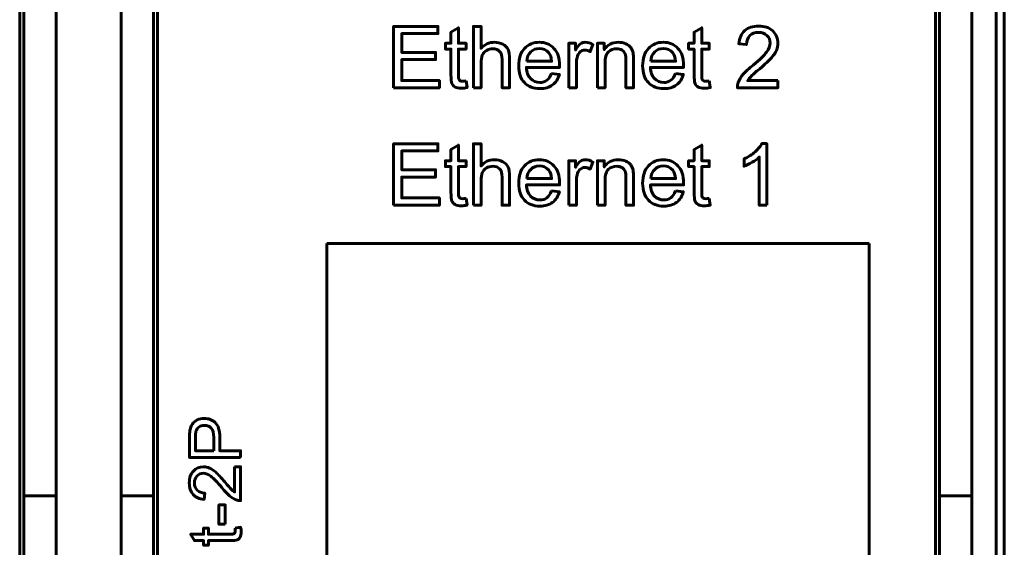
# Model space of a CAD drawing. Header units: millimetres. Extents: x -13 to 39, y -19 to 89.
# Tile 7 of 16: x 15 to 39, y 24 to 37. Entities that reach past the tile are written whole.
import ezdxf

# ---------------------------------------------------------------- set-up
doc = ezdxf.new("R2010")
doc.units = ezdxf.units.MM
doc.linetypes.add('K5LT32785', pattern=[0])
doc.linetypes.add('K5LT_BASIC', pattern=[0])

msp = doc.modelspace()

# ---------------------------------------------------------------- linework, layer by layer
at = {"color": 150, "linetype": 'K5LT32785', "lineweight": 60, "true_color": 0x0080ff}
for p, q in [((38.739, 61.118), (38.739, 8.557)), ((38.939, 61.118), (38.939, 8.557)), ((14.639, 22.438), (14.639, 47.238)), ((18.039, 22.438), (18.039, 47.238)), ((37.239, 22.438), (37.239, 47.238)), ((14.739, 44.413), (14.739, 25.262)), ((15.539, 25.262), (15.539, 44.413)), ((17.139, 25.262), (17.139, 44.413)), ((17.939, 44.413), (17.939, 25.262)), ((37.339, 44.413), (37.339, 25.262)), ((38.139, 25.262), (38.139, 44.413)), ((22.217, 14.783), (22.217, 31.492)), ((22.217, 31.492), (35.6, 31.492)), ((35.6, 31.492), (35.6, 14.783)), ((15.539, 25.262), (14.739, 25.262)), ((14.739, 23.338), (14.739, 25.262)), ((15.539, 23.645), (15.539, 25.262)), ((17.139, 23.645), (17.139, 25.262)), ((17.939, 25.262), (17.139, 25.262)), ((17.939, 25.262), (17.939, 23.338)), ((37.339, 25.262), (37.339, 23.338)), ((38.139, 25.262), (37.339, 25.262)), ((38.139, 23.645), (38.139, 25.262))]:
    msp.add_line(p, q, dxfattribs=at)
for points, knots in [([(23.866, 35.335), (23.866, 35.335), (23.866, 36.85), (23.866, 36.85), (24.96, 36.85), (24.96, 36.85), (24.96, 36.673), (24.96, 36.673), (24.067, 36.673), (24.067, 36.673), (24.067, 36.207), (24.067, 36.207), (24.903, 36.207), (24.903, 36.207), (24.903, 36.029), (24.903, 36.029), (24.067, 36.029), (24.067, 36.029), (24.067, 35.513), (24.067, 35.513), (24.996, 35.513), (24.996, 35.513), (24.996, 35.335), (24.996, 35.335), (23.866, 35.335), (23.866, 35.335)], [0, 0, 0, 0, 0.083333, 0.083333, 0.166667, 0.166667, 0.25, 0.25, 0.333333, 0.333333, 0.416667, 0.416667, 0.5, 0.5, 0.583333, 0.583333, 0.666667, 0.666667, 0.75, 0.75, 0.833333, 0.833333, 0.916667, 0.916667, 1, 1, 1, 1]), ([(25.654, 35.501), (25.654, 35.501), (25.68, 35.337), (25.68, 35.337), (25.627, 35.326), (25.581, 35.32), (25.54, 35.32), (25.472, 35.32), (25.42, 35.331), (25.383, 35.352), (25.346, 35.374), (25.319, 35.402), (25.304, 35.436), (25.289, 35.471), (25.282, 35.545), (25.282, 35.657), (25.282, 35.657), (25.282, 36.289), (25.282, 36.289), (25.144, 36.289), (25.144, 36.289), (25.144, 36.433), (25.144, 36.433), (25.282, 36.433), (25.282, 36.433), (25.282, 36.705), (25.282, 36.705), (25.468, 36.817), (25.468, 36.817), (25.468, 36.433), (25.468, 36.433), (25.654, 36.433), (25.654, 36.433), (25.654, 36.289), (25.654, 36.289), (25.468, 36.289), (25.468, 36.289), (25.468, 35.646), (25.468, 35.646), (25.468, 35.593), (25.471, 35.559), (25.478, 35.543), (25.484, 35.528), (25.495, 35.516), (25.51, 35.507), (25.524, 35.498), (25.546, 35.494), (25.573, 35.494), (25.594, 35.494), (25.621, 35.496), (25.654, 35.501)], [0, 0, 0, 0, 0.05, 0.05, 0.05, 0.1, 0.1, 0.1, 0.15, 0.15, 0.15, 0.2, 0.2, 0.2, 0.25, 0.25, 0.25, 0.3, 0.3, 0.35, 0.35, 0.4, 0.4, 0.45, 0.45, 0.5, 0.5, 0.55, 0.55, 0.6, 0.6, 0.65, 0.65, 0.7, 0.7, 0.75, 0.75, 0.8, 0.8, 0.8, 0.85, 0.85, 0.85, 0.9, 0.9, 0.9, 0.95, 0.95, 0.95, 1, 1, 1, 1]), ([(25.838, 35.335), (25.838, 35.335), (25.838, 36.85), (25.838, 36.85), (26.024, 36.85), (26.024, 36.85), (26.024, 36.305), (26.024, 36.305), (26.111, 36.406), (26.22, 36.457), (26.352, 36.457), (26.432, 36.457), (26.503, 36.441), (26.563, 36.409), (26.622, 36.377), (26.665, 36.333), (26.691, 36.276), (26.716, 36.22), (26.729, 36.137), (26.729, 36.03), (26.729, 36.03), (26.729, 35.335), (26.729, 35.335), (26.543, 35.335), (26.543, 35.335), (26.543, 36.029), (26.543, 36.029), (26.543, 36.122), (26.523, 36.19), (26.483, 36.232), (26.443, 36.275), (26.386, 36.296), (26.313, 36.296), (26.258, 36.296), (26.207, 36.282), (26.158, 36.253), (26.11, 36.225), (26.076, 36.186), (26.055, 36.137), (26.035, 36.088), (26.024, 36.021), (26.024, 35.935), (26.024, 35.935), (26.024, 35.335), (26.024, 35.335), (25.838, 35.335), (25.838, 35.335)], [0, 0, 0, 0, 0.058824, 0.058824, 0.117647, 0.117647, 0.176471, 0.176471, 0.176471, 0.235294, 0.235294, 0.235294, 0.294118, 0.294118, 0.294118, 0.352941, 0.352941, 0.352941, 0.411765, 0.411765, 0.411765, 0.470588, 0.470588, 0.529412, 0.529412, 0.588235, 0.588235, 0.588235, 0.647059, 0.647059, 0.647059, 0.705882, 0.705882, 0.705882, 0.764706, 0.764706, 0.764706, 0.823529, 0.823529, 0.823529, 0.882353, 0.882353, 0.882353, 0.941176, 0.941176, 1, 1, 1, 1]), ([(31.656, 35.501), (31.656, 35.501), (31.681, 35.337), (31.681, 35.337), (31.629, 35.326), (31.582, 35.32), (31.541, 35.32), (31.474, 35.32), (31.422, 35.331), (31.384, 35.352), (31.347, 35.374), (31.321, 35.402), (31.306, 35.436), (31.291, 35.471), (31.284, 35.545), (31.284, 35.657), (31.284, 35.657), (31.284, 36.289), (31.284, 36.289), (31.146, 36.289), (31.146, 36.289), (31.146, 36.433), (31.146, 36.433), (31.284, 36.433), (31.284, 36.433), (31.284, 36.705), (31.284, 36.705), (31.47, 36.817), (31.47, 36.817), (31.47, 36.433), (31.47, 36.433), (31.656, 36.433), (31.656, 36.433), (31.656, 36.289), (31.656, 36.289), (31.47, 36.289), (31.47, 36.289), (31.47, 35.646), (31.47, 35.646), (31.47, 35.593), (31.473, 35.559), (31.48, 35.543), (31.486, 35.528), (31.497, 35.516), (31.511, 35.507), (31.526, 35.498), (31.547, 35.494), (31.575, 35.494), (31.595, 35.494), (31.623, 35.496), (31.656, 35.501)], [0, 0, 0, 0, 0.05, 0.05, 0.05, 0.1, 0.1, 0.1, 0.15, 0.15, 0.15, 0.2, 0.2, 0.2, 0.25, 0.25, 0.25, 0.3, 0.3, 0.35, 0.35, 0.4, 0.4, 0.45, 0.45, 0.5, 0.5, 0.55, 0.55, 0.6, 0.6, 0.65, 0.65, 0.7, 0.7, 0.75, 0.75, 0.8, 0.8, 0.8, 0.85, 0.85, 0.85, 0.9, 0.9, 0.9, 0.95, 0.95, 0.95, 1, 1, 1, 1]), ([(33.353, 35.513), (33.353, 35.513), (33.353, 35.335), (33.353, 35.335), (32.35, 35.335), (32.35, 35.335), (32.348, 35.38), (32.356, 35.423), (32.372, 35.464), (32.397, 35.532), (32.439, 35.6), (32.552, 35.732), (32.633, 35.808), (32.739, 35.894), (32.903, 36.029), (33.014, 36.136), (33.072, 36.215), (33.131, 36.294), (33.16, 36.369), (33.16, 36.44), (33.16, 36.513), (33.134, 36.576), (33.081, 36.626), (33.028, 36.677), (32.959, 36.702), (32.874, 36.702), (32.784, 36.702), (32.712, 36.675), (32.658, 36.622), (32.604, 36.569), (32.577, 36.494), (32.576, 36.4), (32.576, 36.4), (32.386, 36.419), (32.386, 36.419), (32.399, 36.561), (32.448, 36.67), (32.533, 36.745), (32.619, 36.819), (32.734, 36.857), (32.878, 36.857), (33.023, 36.857), (33.139, 36.817), (33.223, 36.736), (33.308, 36.655), (33.351, 36.555), (33.351, 36.436), (33.351, 36.375), (33.338, 36.315), (33.313, 36.257), (33.289, 36.198), (33.247, 36.136), (33.19, 36.071), (33.132, 36.007), (33.037, 35.917), (32.903, 35.804), (32.791, 35.711), (32.719, 35.647), (32.688, 35.614), (32.656, 35.58), (32.63, 35.547), (32.609, 35.513), (32.609, 35.513), (33.353, 35.513), (33.353, 35.513)], [0, 0, 0, 0, 0.045455, 0.045455, 0.090909, 0.090909, 0.090909, 0.136364, 0.136364, 0.136364, 0.181818, 0.181818, 0.227273, 0.227273, 0.227273, 0.272727, 0.272727, 0.272727, 0.318182, 0.318182, 0.318182, 0.363636, 0.363636, 0.363636, 0.409091, 0.409091, 0.409091, 0.454545, 0.454545, 0.454545, 0.5, 0.5, 0.5, 0.545455, 0.545455, 0.545455, 0.590909, 0.590909, 0.590909, 0.636364, 0.636364, 0.636364, 0.681818, 0.681818, 0.681818, 0.727273, 0.727273, 0.727273, 0.772727, 0.772727, 0.772727, 0.818182, 0.818182, 0.818182, 0.863636, 0.863636, 0.863636, 0.909091, 0.909091, 0.909091, 0.954545, 0.954545, 0.954545, 1, 1, 1, 1]), ([(27.765, 35.69), (27.765, 35.69), (27.957, 35.665), (27.957, 35.665), (27.927, 35.553), (27.871, 35.466), (27.789, 35.404), (27.707, 35.343), (27.603, 35.312), (27.476, 35.312), (27.315, 35.312), (27.188, 35.361), (27.095, 35.46), (27.001, 35.558), (26.954, 35.697), (26.954, 35.875), (26.954, 36.059), (27.001, 36.202), (27.096, 36.304), (27.191, 36.406), (27.314, 36.457), (27.465, 36.457), (27.612, 36.457), (27.731, 36.407), (27.824, 36.307), (27.917, 36.207), (27.964, 36.067), (27.964, 35.886), (27.964, 35.875), (27.963, 35.858), (27.962, 35.837), (27.962, 35.837), (27.144, 35.837), (27.144, 35.837), (27.151, 35.716), (27.185, 35.624), (27.247, 35.56), (27.308, 35.496), (27.384, 35.464), (27.476, 35.464), (27.544, 35.464), (27.602, 35.482), (27.65, 35.518), (27.698, 35.554), (27.736, 35.611), (27.765, 35.69)], [0, 0, 0, 0, 0.066667, 0.066667, 0.066667, 0.133333, 0.133333, 0.133333, 0.2, 0.2, 0.2, 0.266667, 0.266667, 0.266667, 0.333333, 0.333333, 0.333333, 0.4, 0.4, 0.4, 0.466667, 0.466667, 0.466667, 0.533333, 0.533333, 0.533333, 0.6, 0.6, 0.6, 0.666667, 0.666667, 0.666667, 0.733333, 0.733333, 0.733333, 0.8, 0.8, 0.8, 0.866667, 0.866667, 0.866667, 0.933333, 0.933333, 0.933333, 1, 1, 1, 1]), ([(28.19, 35.335), (28.19, 35.335), (28.19, 36.433), (28.19, 36.433), (28.358, 36.433), (28.358, 36.433), (28.358, 36.265), (28.358, 36.265), (28.4, 36.343), (28.44, 36.395), (28.476, 36.419), (28.512, 36.444), (28.552, 36.457), (28.596, 36.457), (28.658, 36.457), (28.722, 36.437), (28.787, 36.398), (28.787, 36.398), (28.721, 36.226), (28.721, 36.226), (28.676, 36.251), (28.631, 36.264), (28.585, 36.264), (28.545, 36.264), (28.509, 36.252), (28.476, 36.227), (28.444, 36.203), (28.421, 36.169), (28.408, 36.126), (28.387, 36.06), (28.377, 35.987), (28.377, 35.909), (28.377, 35.909), (28.377, 35.335), (28.377, 35.335), (28.19, 35.335), (28.19, 35.335)], [0, 0, 0, 0, 0.076923, 0.076923, 0.153846, 0.153846, 0.230769, 0.230769, 0.230769, 0.307692, 0.307692, 0.307692, 0.384615, 0.384615, 0.384615, 0.461538, 0.461538, 0.461538, 0.538462, 0.538462, 0.538462, 0.615385, 0.615385, 0.615385, 0.692308, 0.692308, 0.692308, 0.769231, 0.769231, 0.769231, 0.846154, 0.846154, 0.846154, 0.923077, 0.923077, 1, 1, 1, 1]), ([(28.897, 35.335), (28.897, 35.335), (28.897, 36.433), (28.897, 36.433), (29.065, 36.433), (29.065, 36.433), (29.065, 36.277), (29.065, 36.277), (29.145, 36.397), (29.261, 36.457), (29.413, 36.457), (29.48, 36.457), (29.54, 36.445), (29.596, 36.421), (29.651, 36.397), (29.693, 36.366), (29.72, 36.328), (29.748, 36.289), (29.767, 36.243), (29.778, 36.19), (29.785, 36.156), (29.788, 36.095), (29.788, 36.009), (29.788, 36.009), (29.788, 35.335), (29.788, 35.335), (29.602, 35.335), (29.602, 35.335), (29.602, 36.002), (29.602, 36.002), (29.602, 36.078), (29.595, 36.135), (29.581, 36.172), (29.566, 36.21), (29.54, 36.24), (29.504, 36.262), (29.467, 36.285), (29.424, 36.296), (29.374, 36.296), (29.295, 36.296), (29.227, 36.271), (29.17, 36.22), (29.112, 36.17), (29.084, 36.075), (29.084, 35.934), (29.084, 35.934), (29.084, 35.335), (29.084, 35.335), (28.897, 35.335), (28.897, 35.335)], [0, 0, 0, 0, 0.055556, 0.055556, 0.111111, 0.111111, 0.166667, 0.166667, 0.166667, 0.222222, 0.222222, 0.222222, 0.277778, 0.277778, 0.277778, 0.333333, 0.333333, 0.333333, 0.388889, 0.388889, 0.388889, 0.444444, 0.444444, 0.444444, 0.5, 0.5, 0.555556, 0.555556, 0.611111, 0.611111, 0.611111, 0.666667, 0.666667, 0.666667, 0.722222, 0.722222, 0.722222, 0.777778, 0.777778, 0.777778, 0.833333, 0.833333, 0.833333, 0.888889, 0.888889, 0.888889, 0.944444, 0.944444, 1, 1, 1, 1]), ([(30.824, 35.69), (30.824, 35.69), (31.016, 35.665), (31.016, 35.665), (30.986, 35.553), (30.93, 35.466), (30.849, 35.404), (30.767, 35.343), (30.662, 35.312), (30.535, 35.312), (30.375, 35.312), (30.248, 35.361), (30.154, 35.46), (30.06, 35.558), (30.013, 35.697), (30.013, 35.875), (30.013, 36.059), (30.06, 36.202), (30.155, 36.304), (30.25, 36.406), (30.373, 36.457), (30.525, 36.457), (30.671, 36.457), (30.791, 36.407), (30.883, 36.307), (30.976, 36.207), (31.023, 36.067), (31.023, 35.886), (31.023, 35.875), (31.022, 35.858), (31.022, 35.837), (31.022, 35.837), (30.204, 35.837), (30.204, 35.837), (30.211, 35.716), (30.245, 35.624), (30.306, 35.56), (30.367, 35.496), (30.444, 35.464), (30.535, 35.464), (30.603, 35.464), (30.661, 35.482), (30.709, 35.518), (30.758, 35.554), (30.796, 35.611), (30.824, 35.69)], [0, 0, 0, 0, 0.066667, 0.066667, 0.066667, 0.133333, 0.133333, 0.133333, 0.2, 0.2, 0.2, 0.266667, 0.266667, 0.266667, 0.333333, 0.333333, 0.333333, 0.4, 0.4, 0.4, 0.466667, 0.466667, 0.466667, 0.533333, 0.533333, 0.533333, 0.6, 0.6, 0.6, 0.666667, 0.666667, 0.666667, 0.733333, 0.733333, 0.733333, 0.8, 0.8, 0.8, 0.866667, 0.866667, 0.866667, 0.933333, 0.933333, 0.933333, 1, 1, 1, 1]), ([(27.155, 35.989), (27.155, 35.989), (27.767, 35.989), (27.767, 35.989), (27.759, 36.081), (27.735, 36.15), (27.696, 36.197), (27.638, 36.268), (27.561, 36.304), (27.466, 36.304), (27.381, 36.304), (27.309, 36.276), (27.251, 36.219), (27.193, 36.161), (27.161, 36.085), (27.155, 35.989)], [0, 0, 0, 0, 0.2, 0.2, 0.2, 0.4, 0.4, 0.4, 0.6, 0.6, 0.6, 0.8, 0.8, 0.8, 1, 1, 1, 1]), ([(30.214, 35.989), (30.214, 35.989), (30.826, 35.989), (30.826, 35.989), (30.818, 36.081), (30.794, 36.15), (30.756, 36.197), (30.697, 36.268), (30.62, 36.304), (30.526, 36.304), (30.44, 36.304), (30.369, 36.276), (30.311, 36.219), (30.253, 36.161), (30.221, 36.085), (30.214, 35.989)], [0, 0, 0, 0, 0.2, 0.2, 0.2, 0.4, 0.4, 0.4, 0.6, 0.6, 0.6, 0.8, 0.8, 0.8, 1, 1, 1, 1]), ([(23.866, 32.435), (23.866, 32.435), (23.866, 33.951), (23.866, 33.951), (24.96, 33.951), (24.96, 33.951), (24.96, 33.773), (24.96, 33.773), (24.067, 33.773), (24.067, 33.773), (24.067, 33.308), (24.067, 33.308), (24.903, 33.308), (24.903, 33.308), (24.903, 33.13), (24.903, 33.13), (24.067, 33.13), (24.067, 33.13), (24.067, 32.613), (24.067, 32.613), (24.996, 32.613), (24.996, 32.613), (24.996, 32.435), (24.996, 32.435), (23.866, 32.435), (23.866, 32.435)], [0, 0, 0, 0, 0.083333, 0.083333, 0.166667, 0.166667, 0.25, 0.25, 0.333333, 0.333333, 0.416667, 0.416667, 0.5, 0.5, 0.583333, 0.583333, 0.666667, 0.666667, 0.75, 0.75, 0.833333, 0.833333, 0.916667, 0.916667, 1, 1, 1, 1]), ([(25.654, 32.602), (25.654, 32.602), (25.68, 32.437), (25.68, 32.437), (25.627, 32.426), (25.581, 32.421), (25.54, 32.421), (25.472, 32.421), (25.42, 32.431), (25.383, 32.453), (25.346, 32.474), (25.319, 32.502), (25.304, 32.537), (25.289, 32.572), (25.282, 32.645), (25.282, 32.757), (25.282, 32.757), (25.282, 33.39), (25.282, 33.39), (25.144, 33.39), (25.144, 33.39), (25.144, 33.534), (25.144, 33.534), (25.282, 33.534), (25.282, 33.534), (25.282, 33.806), (25.282, 33.806), (25.468, 33.917), (25.468, 33.917), (25.468, 33.534), (25.468, 33.534), (25.654, 33.534), (25.654, 33.534), (25.654, 33.39), (25.654, 33.39), (25.468, 33.39), (25.468, 33.39), (25.468, 32.747), (25.468, 32.747), (25.468, 32.693), (25.471, 32.659), (25.478, 32.644), (25.484, 32.629), (25.495, 32.617), (25.51, 32.608), (25.524, 32.599), (25.546, 32.594), (25.573, 32.594), (25.594, 32.594), (25.621, 32.597), (25.654, 32.602)], [0, 0, 0, 0, 0.05, 0.05, 0.05, 0.1, 0.1, 0.1, 0.15, 0.15, 0.15, 0.2, 0.2, 0.2, 0.25, 0.25, 0.25, 0.3, 0.3, 0.35, 0.35, 0.4, 0.4, 0.45, 0.45, 0.5, 0.5, 0.55, 0.55, 0.6, 0.6, 0.65, 0.65, 0.7, 0.7, 0.75, 0.75, 0.8, 0.8, 0.8, 0.85, 0.85, 0.85, 0.9, 0.9, 0.9, 0.95, 0.95, 0.95, 1, 1, 1, 1]), ([(25.838, 32.435), (25.838, 32.435), (25.838, 33.951), (25.838, 33.951), (26.024, 33.951), (26.024, 33.951), (26.024, 33.406), (26.024, 33.406), (26.111, 33.507), (26.22, 33.557), (26.352, 33.557), (26.432, 33.557), (26.503, 33.541), (26.563, 33.509), (26.622, 33.477), (26.665, 33.433), (26.691, 33.377), (26.716, 33.32), (26.729, 33.238), (26.729, 33.131), (26.729, 33.131), (26.729, 32.435), (26.729, 32.435), (26.543, 32.435), (26.543, 32.435), (26.543, 33.13), (26.543, 33.13), (26.543, 33.223), (26.523, 33.291), (26.483, 33.333), (26.443, 33.375), (26.386, 33.396), (26.313, 33.396), (26.258, 33.396), (26.207, 33.382), (26.158, 33.354), (26.11, 33.325), (26.076, 33.286), (26.055, 33.237), (26.035, 33.189), (26.024, 33.121), (26.024, 33.035), (26.024, 33.035), (26.024, 32.435), (26.024, 32.435), (25.838, 32.435), (25.838, 32.435)], [0, 0, 0, 0, 0.058824, 0.058824, 0.117647, 0.117647, 0.176471, 0.176471, 0.176471, 0.235294, 0.235294, 0.235294, 0.294118, 0.294118, 0.294118, 0.352941, 0.352941, 0.352941, 0.411765, 0.411765, 0.411765, 0.470588, 0.470588, 0.529412, 0.529412, 0.588235, 0.588235, 0.588235, 0.647059, 0.647059, 0.647059, 0.705882, 0.705882, 0.705882, 0.764706, 0.764706, 0.764706, 0.823529, 0.823529, 0.823529, 0.882353, 0.882353, 0.882353, 0.941176, 0.941176, 1, 1, 1, 1]), ([(31.656, 32.602), (31.656, 32.602), (31.681, 32.437), (31.681, 32.437), (31.629, 32.426), (31.582, 32.421), (31.541, 32.421), (31.474, 32.421), (31.422, 32.431), (31.384, 32.453), (31.347, 32.474), (31.321, 32.502), (31.306, 32.537), (31.291, 32.572), (31.284, 32.645), (31.284, 32.757), (31.284, 32.757), (31.284, 33.39), (31.284, 33.39), (31.146, 33.39), (31.146, 33.39), (31.146, 33.534), (31.146, 33.534), (31.284, 33.534), (31.284, 33.534), (31.284, 33.806), (31.284, 33.806), (31.47, 33.917), (31.47, 33.917), (31.47, 33.534), (31.47, 33.534), (31.656, 33.534), (31.656, 33.534), (31.656, 33.39), (31.656, 33.39), (31.47, 33.39), (31.47, 33.39), (31.47, 32.747), (31.47, 32.747), (31.47, 32.693), (31.473, 32.659), (31.48, 32.644), (31.486, 32.629), (31.497, 32.617), (31.511, 32.608), (31.526, 32.599), (31.547, 32.594), (31.575, 32.594), (31.595, 32.594), (31.623, 32.597), (31.656, 32.602)], [0, 0, 0, 0, 0.05, 0.05, 0.05, 0.1, 0.1, 0.1, 0.15, 0.15, 0.15, 0.2, 0.2, 0.2, 0.25, 0.25, 0.25, 0.3, 0.3, 0.35, 0.35, 0.4, 0.4, 0.45, 0.45, 0.5, 0.5, 0.55, 0.55, 0.6, 0.6, 0.65, 0.65, 0.7, 0.7, 0.75, 0.75, 0.8, 0.8, 0.8, 0.85, 0.85, 0.85, 0.9, 0.9, 0.9, 0.95, 0.95, 0.95, 1, 1, 1, 1]), ([(33.076, 32.435), (33.076, 32.435), (32.889, 32.435), (32.889, 32.435), (32.889, 33.622), (32.889, 33.622), (32.845, 33.578), (32.786, 33.536), (32.713, 33.493), (32.64, 33.45), (32.575, 33.418), (32.517, 33.397), (32.517, 33.397), (32.517, 33.577), (32.517, 33.577), (32.621, 33.626), (32.712, 33.685), (32.79, 33.755), (32.868, 33.824), (32.923, 33.892), (32.956, 33.957), (32.956, 33.957), (33.076, 33.957), (33.076, 33.957), (33.076, 32.435), (33.076, 32.435)], [0, 0, 0, 0, 0.111111, 0.111111, 0.222222, 0.222222, 0.222222, 0.333333, 0.333333, 0.333333, 0.444444, 0.444444, 0.444444, 0.555556, 0.555556, 0.555556, 0.666667, 0.666667, 0.666667, 0.777778, 0.777778, 0.777778, 0.888889, 0.888889, 1, 1, 1, 1]), ([(27.765, 32.791), (27.765, 32.791), (27.957, 32.766), (27.957, 32.766), (27.927, 32.654), (27.871, 32.567), (27.789, 32.505), (27.707, 32.443), (27.603, 32.412), (27.476, 32.412), (27.315, 32.412), (27.188, 32.462), (27.095, 32.56), (27.001, 32.659), (26.954, 32.797), (26.954, 32.976), (26.954, 33.16), (27.001, 33.303), (27.096, 33.405), (27.191, 33.507), (27.314, 33.557), (27.465, 33.557), (27.612, 33.557), (27.731, 33.508), (27.824, 33.408), (27.917, 33.308), (27.964, 33.167), (27.964, 32.986), (27.964, 32.976), (27.963, 32.959), (27.962, 32.937), (27.962, 32.937), (27.144, 32.937), (27.144, 32.937), (27.151, 32.817), (27.185, 32.724), (27.247, 32.661), (27.308, 32.597), (27.384, 32.565), (27.476, 32.565), (27.544, 32.565), (27.602, 32.583), (27.65, 32.619), (27.698, 32.655), (27.736, 32.712), (27.765, 32.791)], [0, 0, 0, 0, 0.066667, 0.066667, 0.066667, 0.133333, 0.133333, 0.133333, 0.2, 0.2, 0.2, 0.266667, 0.266667, 0.266667, 0.333333, 0.333333, 0.333333, 0.4, 0.4, 0.4, 0.466667, 0.466667, 0.466667, 0.533333, 0.533333, 0.533333, 0.6, 0.6, 0.6, 0.666667, 0.666667, 0.666667, 0.733333, 0.733333, 0.733333, 0.8, 0.8, 0.8, 0.866667, 0.866667, 0.866667, 0.933333, 0.933333, 0.933333, 1, 1, 1, 1]), ([(28.19, 32.435), (28.19, 32.435), (28.19, 33.534), (28.19, 33.534), (28.358, 33.534), (28.358, 33.534), (28.358, 33.366), (28.358, 33.366), (28.4, 33.444), (28.44, 33.495), (28.476, 33.52), (28.512, 33.545), (28.552, 33.557), (28.596, 33.557), (28.658, 33.557), (28.722, 33.538), (28.787, 33.498), (28.787, 33.498), (28.721, 33.327), (28.721, 33.327), (28.676, 33.352), (28.631, 33.365), (28.585, 33.365), (28.545, 33.365), (28.509, 33.352), (28.476, 33.328), (28.444, 33.304), (28.421, 33.27), (28.408, 33.226), (28.387, 33.16), (28.377, 33.088), (28.377, 33.009), (28.377, 33.009), (28.377, 32.435), (28.377, 32.435), (28.19, 32.435), (28.19, 32.435)], [0, 0, 0, 0, 0.076923, 0.076923, 0.153846, 0.153846, 0.230769, 0.230769, 0.230769, 0.307692, 0.307692, 0.307692, 0.384615, 0.384615, 0.384615, 0.461538, 0.461538, 0.461538, 0.538462, 0.538462, 0.538462, 0.615385, 0.615385, 0.615385, 0.692308, 0.692308, 0.692308, 0.769231, 0.769231, 0.769231, 0.846154, 0.846154, 0.846154, 0.923077, 0.923077, 1, 1, 1, 1]), ([(28.897, 32.435), (28.897, 32.435), (28.897, 33.534), (28.897, 33.534), (29.065, 33.534), (29.065, 33.534), (29.065, 33.378), (29.065, 33.378), (29.145, 33.498), (29.261, 33.557), (29.413, 33.557), (29.48, 33.557), (29.54, 33.545), (29.596, 33.522), (29.651, 33.498), (29.693, 33.467), (29.72, 33.428), (29.748, 33.39), (29.767, 33.344), (29.778, 33.291), (29.785, 33.256), (29.788, 33.196), (29.788, 33.11), (29.788, 33.11), (29.788, 32.435), (29.788, 32.435), (29.602, 32.435), (29.602, 32.435), (29.602, 33.103), (29.602, 33.103), (29.602, 33.179), (29.595, 33.236), (29.581, 33.273), (29.566, 33.31), (29.54, 33.34), (29.504, 33.363), (29.467, 33.385), (29.424, 33.396), (29.374, 33.396), (29.295, 33.396), (29.227, 33.371), (29.17, 33.321), (29.112, 33.271), (29.084, 33.175), (29.084, 33.035), (29.084, 33.035), (29.084, 32.435), (29.084, 32.435), (28.897, 32.435), (28.897, 32.435)], [0, 0, 0, 0, 0.055556, 0.055556, 0.111111, 0.111111, 0.166667, 0.166667, 0.166667, 0.222222, 0.222222, 0.222222, 0.277778, 0.277778, 0.277778, 0.333333, 0.333333, 0.333333, 0.388889, 0.388889, 0.388889, 0.444444, 0.444444, 0.444444, 0.5, 0.5, 0.555556, 0.555556, 0.611111, 0.611111, 0.611111, 0.666667, 0.666667, 0.666667, 0.722222, 0.722222, 0.722222, 0.777778, 0.777778, 0.777778, 0.833333, 0.833333, 0.833333, 0.888889, 0.888889, 0.888889, 0.944444, 0.944444, 1, 1, 1, 1]), ([(30.824, 32.791), (30.824, 32.791), (31.016, 32.766), (31.016, 32.766), (30.986, 32.654), (30.93, 32.567), (30.849, 32.505), (30.767, 32.443), (30.662, 32.412), (30.535, 32.412), (30.375, 32.412), (30.248, 32.462), (30.154, 32.56), (30.06, 32.659), (30.013, 32.797), (30.013, 32.976), (30.013, 33.16), (30.06, 33.303), (30.155, 33.405), (30.25, 33.507), (30.373, 33.557), (30.525, 33.557), (30.671, 33.557), (30.791, 33.508), (30.883, 33.408), (30.976, 33.308), (31.023, 33.167), (31.023, 32.986), (31.023, 32.976), (31.022, 32.959), (31.022, 32.937), (31.022, 32.937), (30.204, 32.937), (30.204, 32.937), (30.211, 32.817), (30.245, 32.724), (30.306, 32.661), (30.367, 32.597), (30.444, 32.565), (30.535, 32.565), (30.603, 32.565), (30.661, 32.583), (30.709, 32.619), (30.758, 32.655), (30.796, 32.712), (30.824, 32.791)], [0, 0, 0, 0, 0.066667, 0.066667, 0.066667, 0.133333, 0.133333, 0.133333, 0.2, 0.2, 0.2, 0.266667, 0.266667, 0.266667, 0.333333, 0.333333, 0.333333, 0.4, 0.4, 0.4, 0.466667, 0.466667, 0.466667, 0.533333, 0.533333, 0.533333, 0.6, 0.6, 0.6, 0.666667, 0.666667, 0.666667, 0.733333, 0.733333, 0.733333, 0.8, 0.8, 0.8, 0.866667, 0.866667, 0.866667, 0.933333, 0.933333, 0.933333, 1, 1, 1, 1]), ([(27.155, 33.09), (27.155, 33.09), (27.767, 33.09), (27.767, 33.09), (27.759, 33.182), (27.735, 33.251), (27.696, 33.297), (27.638, 33.369), (27.561, 33.405), (27.466, 33.405), (27.381, 33.405), (27.309, 33.376), (27.251, 33.319), (27.193, 33.262), (27.161, 33.185), (27.155, 33.09)], [0, 0, 0, 0, 0.2, 0.2, 0.2, 0.4, 0.4, 0.4, 0.6, 0.6, 0.6, 0.8, 0.8, 0.8, 1, 1, 1, 1]), ([(30.214, 33.09), (30.214, 33.09), (30.826, 33.09), (30.826, 33.09), (30.818, 33.182), (30.794, 33.251), (30.756, 33.297), (30.697, 33.369), (30.62, 33.405), (30.526, 33.405), (30.44, 33.405), (30.369, 33.376), (30.311, 33.319), (30.253, 33.262), (30.221, 33.185), (30.214, 33.09)], [0, 0, 0, 0, 0.2, 0.2, 0.2, 0.4, 0.4, 0.4, 0.6, 0.6, 0.6, 0.8, 0.8, 0.8, 1, 1, 1, 1])]:
    msp.add_open_spline(points, degree=3, knots=knots, dxfattribs=at)
at = {"color": 150, "linetype": 'K5LT_BASIC', "lineweight": 60, "true_color": 0x0080ff}
for points, knots in [([(20.092, 26.206), (20.092, 26.206), (18.829, 26.206), (18.829, 26.206), (18.829, 26.683), (18.829, 26.683), (18.829, 26.767), (18.833, 26.831), (18.841, 26.875), (18.851, 26.937), (18.871, 26.989), (18.9, 27.031), (18.929, 27.073), (18.97, 27.107), (19.022, 27.133), (19.074, 27.158), (19.131, 27.171), (19.194, 27.171), (19.301, 27.171), (19.391, 27.137), (19.465, 27.068), (19.54, 27), (19.577, 26.876), (19.577, 26.698), (19.577, 26.698), (19.577, 26.374), (19.577, 26.374), (20.092, 26.374), (20.092, 26.374), (20.092, 26.206), (20.092, 26.206)], [0, 0, 0, 0, 0.090909, 0.090909, 0.181818, 0.181818, 0.181818, 0.272727, 0.272727, 0.272727, 0.363636, 0.363636, 0.363636, 0.454545, 0.454545, 0.454545, 0.545455, 0.545455, 0.545455, 0.636364, 0.636364, 0.636364, 0.727273, 0.727273, 0.727273, 0.818182, 0.818182, 0.909091, 0.909091, 1, 1, 1, 1]), ([(19.429, 26.374), (19.429, 26.374), (19.429, 26.7), (19.429, 26.7), (19.429, 26.808), (19.409, 26.885), (19.368, 26.93), (19.328, 26.976), (19.272, 26.998), (19.199, 26.998), (19.146, 26.998), (19.101, 26.985), (19.063, 26.958), (19.025, 26.931), (19, 26.896), (18.988, 26.853), (18.981, 26.824), (18.977, 26.772), (18.977, 26.697), (18.977, 26.697), (18.977, 26.374), (18.977, 26.374), (19.429, 26.374), (19.429, 26.374)], [0, 0, 0, 0, 0.125, 0.125, 0.125, 0.25, 0.25, 0.25, 0.375, 0.375, 0.375, 0.5, 0.5, 0.5, 0.625, 0.625, 0.625, 0.75, 0.75, 0.75, 0.875, 0.875, 1, 1, 1, 1]), ([(19.944, 25.977), (19.944, 25.977), (20.092, 25.977), (20.092, 25.977), (20.092, 25.141), (20.092, 25.141), (20.055, 25.139), (20.019, 25.146), (19.984, 25.159), (19.927, 25.18), (19.871, 25.215), (19.816, 25.262), (19.761, 25.309), (19.698, 25.377), (19.626, 25.465), (19.513, 25.601), (19.424, 25.694), (19.358, 25.743), (19.292, 25.792), (19.23, 25.816), (19.171, 25.816), (19.11, 25.816), (19.058, 25.794), (19.016, 25.75), (18.974, 25.706), (18.952, 25.648), (18.952, 25.577), (18.952, 25.502), (18.975, 25.442), (19.019, 25.397), (19.064, 25.352), (19.126, 25.33), (19.205, 25.329), (19.205, 25.329), (19.189, 25.17), (19.189, 25.17), (19.07, 25.181), (18.98, 25.223), (18.917, 25.294), (18.855, 25.365), (18.824, 25.461), (18.824, 25.581), (18.824, 25.702), (18.857, 25.798), (18.925, 25.869), (18.992, 25.94), (19.075, 25.975), (19.175, 25.975), (19.225, 25.975), (19.275, 25.965), (19.324, 25.944), (19.373, 25.923), (19.424, 25.889), (19.478, 25.841), (19.532, 25.793), (19.607, 25.713), (19.701, 25.602), (19.779, 25.509), (19.832, 25.449), (19.86, 25.422), (19.888, 25.396), (19.916, 25.374), (19.944, 25.357), (19.944, 25.357), (19.944, 25.977), (19.944, 25.977)], [0, 0, 0, 0, 0.045455, 0.045455, 0.090909, 0.090909, 0.090909, 0.136364, 0.136364, 0.136364, 0.181818, 0.181818, 0.181818, 0.227273, 0.227273, 0.227273, 0.272727, 0.272727, 0.272727, 0.318182, 0.318182, 0.318182, 0.363636, 0.363636, 0.363636, 0.409091, 0.409091, 0.409091, 0.454545, 0.454545, 0.454545, 0.5, 0.5, 0.5, 0.545455, 0.545455, 0.545455, 0.590909, 0.590909, 0.590909, 0.636364, 0.636364, 0.636364, 0.681818, 0.681818, 0.681818, 0.727273, 0.727273, 0.727273, 0.772727, 0.772727, 0.772727, 0.818182, 0.818182, 0.818182, 0.863636, 0.863636, 0.863636, 0.909091, 0.909091, 0.909091, 0.954545, 0.954545, 0.954545, 1, 1, 1, 1]), ([(19.713, 24.557), (19.713, 24.557), (19.557, 24.557), (19.557, 24.557), (19.557, 25.036), (19.557, 25.036), (19.713, 25.036), (19.713, 25.036), (19.713, 24.557), (19.713, 24.557)], [0, 0, 0, 0, 0.25, 0.25, 0.5, 0.5, 0.75, 0.75, 1, 1, 1, 1]), ([(19.953, 24.465), (19.953, 24.465), (20.09, 24.486), (20.09, 24.486), (20.1, 24.443), (20.104, 24.404), (20.104, 24.37), (20.104, 24.313), (20.095, 24.27), (20.078, 24.239), (20.06, 24.208), (20.036, 24.186), (20.007, 24.174), (19.978, 24.161), (19.917, 24.155), (19.824, 24.155), (19.824, 24.155), (19.296, 24.155), (19.296, 24.155), (19.296, 24.04), (19.296, 24.04), (19.176, 24.04), (19.176, 24.04), (19.176, 24.155), (19.176, 24.155), (18.95, 24.155), (18.95, 24.155), (18.857, 24.31), (18.857, 24.31), (19.176, 24.31), (19.176, 24.31), (19.176, 24.465), (19.176, 24.465), (19.296, 24.465), (19.296, 24.465), (19.296, 24.31), (19.296, 24.31), (19.833, 24.31), (19.833, 24.31), (19.877, 24.31), (19.906, 24.313), (19.918, 24.318), (19.931, 24.323), (19.941, 24.332), (19.948, 24.345), (19.956, 24.357), (19.96, 24.375), (19.96, 24.398), (19.96, 24.415), (19.958, 24.437), (19.953, 24.465)], [0, 0, 0, 0, 0.05, 0.05, 0.05, 0.1, 0.1, 0.1, 0.15, 0.15, 0.15, 0.2, 0.2, 0.2, 0.25, 0.25, 0.25, 0.3, 0.3, 0.35, 0.35, 0.4, 0.4, 0.45, 0.45, 0.5, 0.5, 0.55, 0.55, 0.6, 0.6, 0.65, 0.65, 0.7, 0.7, 0.75, 0.75, 0.8, 0.8, 0.8, 0.85, 0.85, 0.85, 0.9, 0.9, 0.9, 0.95, 0.95, 0.95, 1, 1, 1, 1])]:
    msp.add_open_spline(points, degree=3, knots=knots, dxfattribs=at)

doc.saveas('drawing.dxf')
